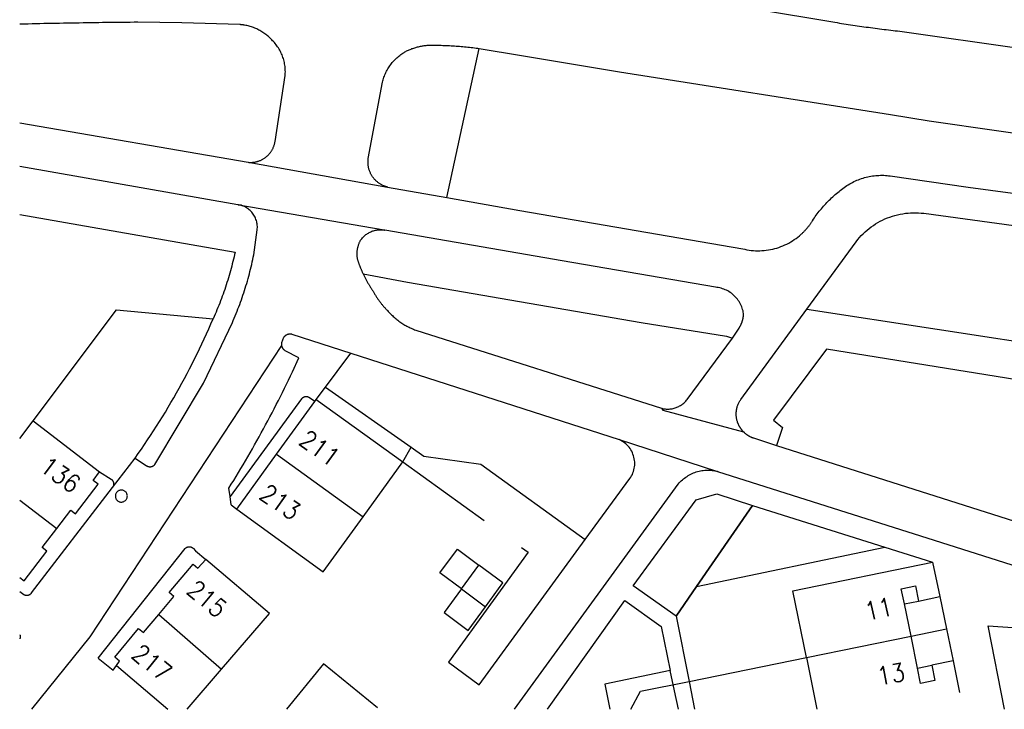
# Model space of a CAD drawing. Header units: millimetres. Extents: x 96940 to 101272, y 432237 to 434659.
# Tile 147 of 256: x 97000 to 97082, y 433310 to 433367. Entities that reach past the tile are written whole.
import ezdxf

# ---------------------------------------------------------------- set-up
doc = ezdxf.new("R2010")
doc.units = ezdxf.units.MM
doc.layers.add('Ondergrond_Nieuw_IP', color=8, linetype='Continuous')
doc.styles.get("Standard").update_dxf_attribs({"font": 'romans.shx'})

msp = doc.modelspace()

# ---------------------------------------------------------------- linework, layer by layer
at = {"layer": 'Ondergrond_Nieuw_IP'}
for points in [[(97043.13907, 433371.39253), (97067.74532, 433367.28198), (97067.93072, 433367.25136), (97068.11617, 433367.22108), (97068.30167, 433367.19112), (97068.48723, 433367.16151), (97068.67284, 433367.13222), (97068.85851, 433367.10327), (97069.04422, 433367.07465), (97069.22999, 433367.04637), (97069.41581, 433367.01842), (97069.60167, 433366.9908), (97069.78759, 433366.96352), (97069.97355, 433366.93658), (97070.15957, 433366.90996), (97070.34563, 433366.88368), (97070.53174, 433366.85774), (97070.71789, 433366.83213), (97070.90409, 433366.80686), (97071.09034, 433366.78192), (97071.27663, 433366.75731), (97071.46296, 433366.73304), (97071.64934, 433366.70911), (97071.83576, 433366.68551), (97072.02222, 433366.66224), (97072.20872, 433366.63932), (97072.39527, 433366.61672), (97072.58185, 433366.59446), (97072.76847, 433366.57254), (97072.95514, 433366.55095), (97073.14184, 433366.5297), (97094.2066, 433363.5316)], [(97019.05078, 433355.59363), (97019.10489, 433355.58942), (97019.15909, 433355.58662), (97019.21334, 433355.58526), (97019.26761, 433355.58532), (97019.32186, 433355.58681), (97019.37605, 433355.58973), (97019.43015, 433355.59407), (97019.48411, 433355.59983), (97019.5379, 433355.60701), (97019.59149, 433355.6156), (97019.64483, 433355.62559), (97019.69789, 433355.63699), (97019.75064, 433355.64977), (97019.80302, 433355.66394), (97019.85502, 433355.67948), (97019.90659, 433355.69639), (97019.9577, 433355.71464), (97020.00831, 433355.73423), (97020.05839, 433355.75515), (97020.1079, 433355.77737), (97020.15681, 433355.80089), (97020.20508, 433355.82569), (97020.25269, 433355.85174), (97020.29959, 433355.87905), (97020.34576, 433355.90757), (97020.39117, 433355.9373), (97020.43577, 433355.96821), (97020.47955, 433356.00029), (97020.52247, 433356.0335), (97020.56356, 433356.06705), (97020.60378, 433356.10164), (97020.6431, 433356.13725), (97020.68148, 433356.17386), (97020.71892, 433356.21145), (97020.75537, 433356.24999), (97020.79082, 433356.28945), (97020.82525, 433356.3298), (97020.85863, 433356.37103), (97020.89093, 433356.41311), (97020.92215, 433356.456), (97020.95225, 433356.49968), (97020.98122, 433356.54411), (97021.00904, 433356.58928), (97021.03569, 433356.63515), (97021.06115, 433356.68169), (97021.0854, 433356.72886), (97021.10844, 433356.77665), (97021.13024, 433356.82501), (97021.15079, 433356.87391), (97021.17008, 433356.92333), (97021.18808, 433356.97323), (97021.20481, 433357.02357), (97021.22023, 433357.07433), (97021.23434, 433357.12546), (97021.24713, 433357.17694), (97021.2586, 433357.22874), (97021.26873, 433357.28081), (97021.27752, 433357.33312), (97022.11913, 433362.80917), (97022.12771, 433362.91888), (97022.13297, 433363.0288), (97022.1349, 433363.13883), (97022.13351, 433363.24887), (97022.1288, 433363.35882), (97022.12077, 433363.46857), (97022.10943, 433363.57803), (97022.09478, 433363.6871), (97022.07685, 433363.79568), (97022.05564, 433363.90366), (97022.03118, 433364.01096), (97022.00349, 433364.11746), (97021.9726, 433364.22308), (97021.93853, 433364.32772), (97021.90131, 433364.43129), (97021.86098, 433364.53368), (97021.81758, 433364.63481), (97021.77114, 433364.73457), (97021.72171, 433364.83289), (97021.66933, 433364.92968), (97021.61405, 433365.02483), (97021.55592, 433365.11827), (97021.49499, 433365.20992), (97021.43133, 433365.29968), (97021.36498, 433365.38747), (97021.29601, 433365.47323), (97021.22447, 433365.55685), (97021.15045, 433365.63828), (97021.074, 433365.71744), (97021.00858, 433365.78905), (97020.94145, 433365.85907), (97020.87267, 433365.92746), (97020.80226, 433365.99418), (97020.73026, 433366.05918), (97020.65673, 433366.12243), (97020.58169, 433366.1839), (97020.50521, 433366.24355), (97020.42731, 433366.30134), (97020.34804, 433366.35725), (97020.26745, 433366.41123), (97020.18559, 433366.46327), (97020.1025, 433366.51332), (97020.01824, 433366.56135), (97019.93284, 433366.60735), (97019.84637, 433366.65129), (97019.75886, 433366.69313), (97019.67037, 433366.73286), (97019.58095, 433366.77045), (97019.49066, 433366.80589), (97019.39954, 433366.83914), (97019.30765, 433366.87019), (97019.21503, 433366.89903), (97019.12176, 433366.92563), (97019.02787, 433366.94998), (97018.93342, 433366.97207), (97018.83847, 433366.99188), (97018.74306, 433367.00941), (97018.64727, 433367.02464), (97018.63655, 433367.0262), (97018.62582, 433367.02773), (97018.61509, 433367.02923), (97018.60435, 433367.0307), (97018.59362, 433367.03214), (97018.58287, 433367.03356), (97018.57213, 433367.03494), (97018.56138, 433367.0363), (97018.55062, 433367.03763), (97018.53987, 433367.03892), (97018.5291, 433367.04019), (97018.51834, 433367.04143), (97018.50757, 433367.04265), (97018.4968, 433367.04383), (97018.48603, 433367.04498), (97018.47525, 433367.04611), (97018.46447, 433367.04721), (97018.45369, 433367.04827), (97018.4429, 433367.04931), (97018.43212, 433367.05032), (97018.42132, 433367.0513), (97018.41053, 433367.05225), (97018.39973, 433367.05317), (97018.38894, 433367.05407), (97018.37814, 433367.05493), (97018.36733, 433367.05577), (97018.35653, 433367.05657), (97018.34572, 433367.05735), (97018.33491, 433367.0581), (97013.51082, 433367.21405), (97009.85292, 433367.25261), (97009.52623, 433367.24961), (97009.19954, 433367.24644), (97008.87285, 433367.24312), (97008.54616, 433367.23964), (97008.21948, 433367.236), (97007.89279, 433367.2322), (97007.56611, 433367.22824), (97007.23943, 433367.22412), (97006.91276, 433367.21984), (97006.58608, 433367.2154), (97006.25941, 433367.2108), (97005.93274, 433367.20605), (97005.60607, 433367.20113), (97005.2794, 433367.19606), (97004.95274, 433367.19082), (97004.62608, 433367.18543), (97004.29942, 433367.17987), (97003.97277, 433367.17416), (97003.64611, 433367.16829), (97003.31946, 433367.16226), (97002.99282, 433367.15607), (97002.66617, 433367.14971), (97002.33953, 433367.1432), (97002.0129, 433367.13654), (97001.68626, 433367.12971), (97001.35963, 433367.12272), (97001.033, 433367.11557), (97000.70638, 433367.10827), (97000.37976, 433367.1008), (97000.36666, 433367.10072), (97000.35357, 433367.10064), (97000.34047, 433367.10056), (97000.32738, 433367.10048), (97000.31428, 433367.10041), (97000.30119, 433367.10034), (97000.28809, 433367.10027), (97000.275, 433367.1002), (97000.2619, 433367.10013), (97000.24881, 433367.10007), (97000.23571, 433367.10001), (97000.22262, 433367.09995), (97000.20952, 433367.09989), (97000.19643, 433367.09983), (97000.18333, 433367.09978), (97000.17024, 433367.09973), (97000.15714, 433367.09968), (97000.14405, 433367.09963), (97000.13095, 433367.09959), (97000.11786, 433367.09955), (97000.10476, 433367.09951), (97000.09167, 433367.09947), (97000.07857, 433367.09943), (97000.06548, 433367.0994), (97000.05238, 433367.09937), (97000.03929, 433367.09934), (97000.02619, 433367.09931), (97000.0131, 433367.09928), (97000, 433367.09926)], [(97030.66006, 433353.52974), (97030.60836, 433353.54305), (97030.557, 433353.55764), (97030.50603, 433353.5735), (97030.45546, 433353.59063), (97030.40534, 433353.60901), (97030.35569, 433353.62863), (97030.30655, 433353.64948), (97030.25794, 433353.67155), (97030.20989, 433353.69483), (97030.16244, 433353.71929), (97030.11561, 433353.74492), (97030.06943, 433353.77171), (97030.02394, 433353.79965), (97029.97915, 433353.8287), (97029.9351, 433353.85887), (97029.89182, 433353.89012), (97029.84932, 433353.92244), (97029.80765, 433353.9558), (97029.76682, 433353.99019), (97029.72685, 433354.02559), (97029.68778, 433354.06197), (97029.64963, 433354.09932), (97029.61242, 433354.1376), (97029.57617, 433354.17679), (97029.54091, 433354.21688), (97029.50666, 433354.25783), (97029.47344, 433354.29962), (97029.44127, 433354.34223), (97029.41017, 433354.38562), (97029.37923, 433354.43117), (97029.34947, 433354.47751), (97029.32092, 433354.52459), (97029.29358, 433354.57239), (97029.26747, 433354.62087), (97029.24262, 433354.67001), (97029.21904, 433354.71977), (97029.19675, 433354.77012), (97029.17575, 433354.82103), (97029.15607, 433354.87246), (97029.13771, 433354.92437), (97029.1207, 433354.97674), (97029.10503, 433355.02953), (97029.09073, 433355.08271), (97029.07779, 433355.13623), (97029.06624, 433355.19007), (97029.05607, 433355.24419), (97029.04729, 433355.29855), (97029.03991, 433355.35312), (97029.03394, 433355.40786), (97029.02937, 433355.46274), (97029.02621, 433355.51771), (97029.02447, 433355.57275), (97029.02414, 433355.62782), (97029.02522, 433355.68287), (97029.02771, 433355.73788), (97029.03162, 433355.79281), (97029.03694, 433355.84762), (97029.04366, 433355.90227), (97030.22783, 433362.2621), (97030.25497, 433362.36705), (97030.28489, 433362.47123), (97030.31758, 433362.57458), (97030.35301, 433362.67703), (97030.39115, 433362.7785), (97030.43198, 433362.87891), (97030.47546, 433362.97821), (97030.52158, 433363.0763), (97030.57029, 433363.17314), (97030.62156, 433363.26865), (97030.67536, 433363.36276), (97030.73164, 433363.4554), (97030.79037, 433363.54651), (97030.8515, 433363.63603), (97030.91499, 433363.72388), (97030.9808, 433363.81002), (97031.04888, 433363.89437), (97031.11918, 433363.97688), (97031.19165, 433364.05749), (97031.26625, 433364.13614), (97031.34291, 433364.21278), (97031.42158, 433364.28735), (97031.50221, 433364.3598), (97031.58474, 433364.43008), (97031.66911, 433364.49814), (97031.75527, 433364.56392), (97031.84314, 433364.62739), (97031.93267, 433364.6885), (97032.0238, 433364.7472), (97032.09514, 433364.78649), (97032.16715, 433364.82453), (97032.2398, 433364.86133), (97032.31309, 433364.89685), (97032.38698, 433364.9311), (97032.46145, 433364.96407), (97032.53648, 433364.99574), (97032.61205, 433365.02611), (97032.68813, 433365.05516), (97032.76471, 433365.08289), (97032.84175, 433365.10928), (97032.91924, 433365.13434), (97032.99715, 433365.15805), (97033.07547, 433365.18041), (97033.15415, 433365.20141), (97033.23319, 433365.22104), (97033.31256, 433365.2393), (97033.39224, 433365.25618), (97033.47219, 433365.27167), (97033.5524, 433365.28578), (97033.63284, 433365.29849), (97033.71349, 433365.30981), (97033.79433, 433365.31973), (97033.87532, 433365.32825), (97033.95645, 433365.33536), (97034.03769, 433365.34107), (97034.11902, 433365.34537), (97034.20041, 433365.34825), (97034.28184, 433365.34973), (97034.42075, 433365.34876), (97034.55966, 433365.34718), (97034.69856, 433365.34498), (97034.83744, 433365.34218), (97034.97632, 433365.33876), (97035.11518, 433365.33474), (97035.25401, 433365.3301), (97035.39283, 433365.32485), (97035.53162, 433365.31899), (97035.67039, 433365.31252), (97035.80912, 433365.30544), (97035.94783, 433365.29775), (97036.08649, 433365.28945), (97036.22512, 433365.28054), (97036.36371, 433365.27102), (97036.50226, 433365.26088), (97036.64076, 433365.25014), (97036.77921, 433365.23879), (97036.91761, 433365.22683), (97037.05596, 433365.21427), (97037.19424, 433365.20109), (97037.33247, 433365.18731), (97037.47064, 433365.17291), (97037.60875, 433365.15791), (97037.74678, 433365.1423), (97037.88475, 433365.12609), (97038.02264, 433365.10926), (97038.16046, 433365.09184), (97038.2982, 433365.0738)], [(97035.57938, 433352.6561), (97038.2982, 433365.07382)], [(97038.2982, 433365.07382), (97041.81692, 433364.48391)], [(97041.81692, 433364.48391), (97049.97448, 433363.11629), (97072.55736, 433359.57477), (97075.77, 433359.05998), (97087.39699, 433357.39622)], [(97000, 433358.86727), (97019.05078, 433355.59363)], [(97019.05078, 433355.59363), (97030.66005, 433353.52974)], [(97000, 433355.26129), (97018.1861, 433352.07322), (97018.1884, 433352.07286), (97018.19069, 433352.07249), (97018.19299, 433352.07213), (97018.19528, 433352.07176), (97018.19758, 433352.07138), (97018.19987, 433352.07101), (97018.20217, 433352.07063), (97018.20446, 433352.07025), (97018.20676, 433352.06987), (97018.20905, 433352.06949), (97018.21134, 433352.0691), (97018.21363, 433352.06871), (97018.21593, 433352.06832), (97018.21822, 433352.06793), (97018.22051, 433352.06753), (97018.2228, 433352.06713), (97018.22509, 433352.06673), (97018.22738, 433352.06633), (97018.22967, 433352.06592), (97018.23196, 433352.06551), (97018.23425, 433352.0651), (97018.23654, 433352.06469), (97018.23882, 433352.06427), (97018.24111, 433352.06386), (97018.2434, 433352.06344), (97018.24568, 433352.06301), (97018.24797, 433352.06259), (97018.25025, 433352.06216), (97018.25254, 433352.06173)], [(97035.57937, 433352.6561), (97041.68723, 433351.59324), (97060.24357, 433348.39201), (97060.41897, 433348.35111), (97060.59566, 433348.31616), (97060.77342, 433348.2872), (97060.95206, 433348.26426), (97061.13137, 433348.24736), (97061.31116, 433348.23653), (97061.4912, 433348.23178), (97061.6713, 433348.23311), (97061.85126, 433348.24053), (97062.03086, 433348.25401), (97062.20991, 433348.27356), (97062.38819, 433348.29914), (97062.5655, 433348.33073), (97062.74165, 433348.36829), (97062.91643, 433348.41178), (97063.08964, 433348.46115), (97063.26108, 433348.51634), (97063.43056, 433348.57729), (97063.59789, 433348.64392), (97063.76287, 433348.71617), (97063.92532, 433348.79396), (97064.08505, 433348.87718), (97064.24187, 433348.96575), (97064.39561, 433349.05957), (97064.5461, 433349.15853), (97064.69316, 433349.26251), (97064.83662, 433349.3714), (97064.97633, 433349.48507), (97065.11211, 433349.6034), (97065.14989, 433349.63779), (97065.18733, 433349.67254), (97065.22444, 433349.70764), (97065.26121, 433349.7431), (97065.29764, 433349.77891), (97065.33373, 433349.81507), (97065.36947, 433349.85157), (97065.40485, 433349.88841), (97065.43988, 433349.92559), (97065.47456, 433349.9631), (97065.50887, 433350.00094), (97065.54282, 433350.03911), (97065.5764, 433350.07761), (97065.60961, 433350.11642), (97065.64245, 433350.15555), (97065.67491, 433350.195), (97065.70699, 433350.23475), (97065.73869, 433350.27481), (97065.77001, 433350.31517), (97065.80093, 433350.35582), (97065.83147, 433350.39678), (97065.86161, 433350.43802), (97065.89136, 433350.47955), (97065.9207, 433350.52136), (97065.94965, 433350.56346), (97065.97819, 433350.60582), (97066.00632, 433350.64846), (97066.03404, 433350.69137), (97066.06135, 433350.73454), (97066.13716, 433350.84929), (97066.21449, 433350.96303), (97066.29331, 433351.07573), (97066.37363, 433351.18737), (97066.45542, 433351.29794), (97066.53867, 433351.40741), (97066.62337, 433351.51577), (97066.7095, 433351.623), (97066.79704, 433351.72907), (97066.88598, 433351.83398), (97066.97631, 433351.93769), (97067.068, 433352.04019), (97067.16105, 433352.14147), (97067.25543, 433352.24151), (97067.35113, 433352.34029), (97067.44814, 433352.43778), (97067.54642, 433352.53398), (97067.64598, 433352.62887), (97067.74679, 433352.72243), (97067.84883, 433352.81464), (97067.95208, 433352.90549), (97068.05653, 433352.99497), (97068.16216, 433353.08305), (97068.26895, 433353.16972), (97068.37687, 433353.25496), (97068.48592, 433353.33877), (97068.59608, 433353.42112), (97068.70731, 433353.502), (97068.81961, 433353.5814), (97068.93155, 433353.65646), (97069.04537, 433353.72863), (97069.16099, 433353.79789), (97069.27834, 433353.86417), (97069.39734, 433353.92744), (97069.51792, 433353.98766), (97069.63999, 433354.04478), (97069.76347, 433354.09877), (97069.8883, 433354.1496), (97070.01438, 433354.19722), (97070.14163, 433354.24162), (97070.26997, 433354.28276), (97070.39932, 433354.32061), (97070.52959, 433354.35516), (97070.66071, 433354.38637), (97070.79257, 433354.41423), (97070.9251, 433354.43871), (97071.05821, 433354.45981), (97071.19182, 433354.47752), (97071.32584, 433354.4918), (97071.46017, 433354.50267), (97071.59474, 433354.51011), (97071.72946, 433354.51412), (97071.86423, 433354.51469), (97071.99898, 433354.51182), (97072.1336, 433354.50552), (97072.26803, 433354.49579), (97072.40216, 433354.48264), (97072.53591, 433354.46607), (97079.03483, 433353.53879), (97084.61684, 433352.78279)], [(97030.66006, 433353.52974), (97035.57938, 433352.6561)], [(97018.25254, 433352.06173), (97030.37376, 433349.9624)], [(97019.5092, 433347.89698), (97019.79231, 433349.96905), (97019.80089, 433350.06717), (97019.8044, 433350.1656), (97019.80284, 433350.26409), (97019.7962, 433350.36236), (97019.78451, 433350.46016), (97019.7678, 433350.55723), (97019.74611, 433350.6533), (97019.7195, 433350.74814), (97019.68804, 433350.84147), (97019.65181, 433350.93307), (97019.61092, 433351.02267), (97019.56546, 433351.11005), (97019.51556, 433351.19497), (97019.46135, 433351.2772), (97019.40298, 433351.35654), (97019.34059, 433351.43276), (97019.27437, 433351.50567), (97019.20447, 433351.57506), (97019.13109, 433351.64077), (97019.05443, 433351.70261), (97018.97468, 433351.76041), (97018.89206, 433351.81404), (97018.80679, 433351.86333), (97018.71909, 433351.90817), (97018.6292, 433351.94842), (97018.53735, 433351.984), (97018.44379, 433352.01479), (97018.34877, 433352.04073), (97018.25254, 433352.06173)], [(97000, 433351.25328), (97014.30027, 433348.75423), (97017.94641, 433348.12401), (97017.90269, 433347.92683), (97017.85757, 433347.72997), (97017.81106, 433347.53344), (97017.76315, 433347.33724), (97017.71384, 433347.14139), (97017.66314, 433346.94589), (97017.61106, 433346.75076), (97017.55759, 433346.556), (97017.50273, 433346.36163), (97017.4465, 433346.16765), (97017.38889, 433345.97408), (97017.3299, 433345.78092), (97017.26954, 433345.58818), (97017.20782, 433345.39588), (97017.14473, 433345.20403), (97017.08027, 433345.01262), (97017.01446, 433344.82168), (97016.94729, 433344.63122), (97016.87877, 433344.44123), (97016.8089, 433344.25174), (97016.73769, 433344.06274), (97016.66513, 433343.87426), (97016.59124, 433343.6863), (97016.51601, 433343.49887), (97016.43945, 433343.31198), (97016.36157, 433343.12564), (97016.28236, 433342.93986), (97016.20183, 433342.75464), (97016.11999, 433342.57)], [(97065.6, 433343.38), (97069.68816, 433348.98811), (97069.82609, 433349.16091), (97069.97012, 433349.32866), (97070.12006, 433349.49115), (97070.27572, 433349.64817), (97070.43691, 433349.79951), (97070.6034, 433349.94499), (97070.775, 433350.08442), (97070.95147, 433350.21762), (97071.1326, 433350.34441), (97071.31815, 433350.46464), (97071.50789, 433350.57816), (97071.70157, 433350.68481), (97071.89894, 433350.78445), (97072.09975, 433350.87697), (97072.30374, 433350.96225), (97072.51066, 433351.04016), (97072.72023, 433351.11063), (97072.93219, 433351.17354), (97073.14626, 433351.22883), (97073.36218, 433351.27642), (97073.57966, 433351.31625), (97073.79843, 433351.34828), (97074.01821, 433351.37245), (97074.2387, 433351.38874), (97074.45964, 433351.39713), (97074.68074, 433351.3976), (97074.90172, 433351.39016), (97075.12228, 433351.37482), (97075.34216, 433351.35159), (97090.33, 433349.29999)], [(97028.63, 433346.29999), (97028.61166, 433346.33973), (97028.59349, 433346.37955), (97028.57548, 433346.41945), (97028.55765, 433346.45943), (97028.53999, 433346.49948), (97028.5225, 433346.5396), (97028.50518, 433346.5798), (97028.48804, 433346.62007), (97028.47106, 433346.66042), (97028.45426, 433346.70084), (97028.43763, 433346.74133), (97028.42117, 433346.78189), (97028.40489, 433346.82252), (97028.38878, 433346.86321), (97028.37284, 433346.90398), (97028.35708, 433346.94482), (97028.34149, 433346.98572), (97028.32608, 433347.02669), (97028.31084, 433347.06772), (97028.29577, 433347.10882), (97028.28088, 433347.14998), (97028.26617, 433347.1912), (97028.25164, 433347.23249), (97028.23728, 433347.27384), (97028.22309, 433347.31525), (97028.20909, 433347.35672), (97028.19526, 433347.39825), (97028.1816, 433347.43983), (97028.16813, 433347.48148), (97028.15734, 433347.53546), (97028.1478, 433347.58967), (97028.13953, 433347.64409), (97028.13252, 433347.69869), (97028.12679, 433347.75344), (97028.12232, 433347.8083), (97028.11913, 433347.86326), (97028.11722, 433347.91827), (97028.11659, 433347.97331), (97028.11723, 433348.02835), (97028.11916, 433348.08336), (97028.12236, 433348.13832), (97028.12683, 433348.19318), (97028.13258, 433348.24793), (97028.1396, 433348.30252), (97028.14788, 433348.35694), (97028.15743, 433348.41115), (97028.16823, 433348.46513), (97028.18028, 433348.51884), (97028.19358, 433348.57226), (97028.20812, 433348.62535), (97028.22388, 433348.67809), (97028.24086, 433348.73045), (97028.25906, 433348.7824), (97028.27845, 433348.83392), (97028.29904, 433348.88497), (97028.32081, 433348.93553), (97028.34375, 433348.98557), (97028.36784, 433349.03506), (97028.4113, 433349.10319), (97028.4575, 433349.16949), (97028.50636, 433349.23385), (97028.5578, 433349.29618), (97028.61173, 433349.35636), (97028.66806, 433349.41429), (97028.72671, 433349.46989), (97028.78757, 433349.52305), (97028.85054, 433349.57369), (97028.91552, 433349.62173), (97028.98241, 433349.66708), (97029.05108, 433349.70967), (97029.12143, 433349.74944), (97029.19334, 433349.7863), (97029.26669, 433349.82021), (97029.34136, 433349.85111), (97029.41723, 433349.87894), (97029.49416, 433349.90367), (97029.57204, 433349.92524), (97029.65073, 433349.94362), (97029.7301, 433349.95879), (97029.81003, 433349.97071), (97029.89037, 433349.97937), (97029.971, 433349.98475), (97030.05178, 433349.98685), (97030.13258, 433349.98566), (97030.21327, 433349.98118), (97030.29371, 433349.97342), (97030.37376, 433349.9624)], [(97030.37376, 433349.9624), (97030.37569, 433349.96209), (97030.37762, 433349.96178), (97030.37955, 433349.96147), (97030.38148, 433349.96116), (97030.38342, 433349.96084), (97030.38535, 433349.96053), (97030.38728, 433349.96021), (97030.3892, 433349.95989), (97030.39113, 433349.95957), (97030.39306, 433349.95924), (97030.39499, 433349.95892), (97030.39692, 433349.95859), (97030.39885, 433349.95826), (97030.40078, 433349.95793), (97030.4027, 433349.95759), (97030.40463, 433349.95726), (97030.40656, 433349.95692), (97030.40848, 433349.95658), (97030.41041, 433349.95624), (97030.41233, 433349.9559), (97030.41426, 433349.95555), (97030.41618, 433349.95521), (97030.41811, 433349.95486), (97030.42003, 433349.95451), (97030.42196, 433349.95416), (97030.42388, 433349.9538), (97030.4258, 433349.95345), (97030.42773, 433349.95309), (97030.42965, 433349.95273)], [(97059.38976, 433340.95419), (97059.94017, 433341.78843), (97059.95011, 433341.80385), (97059.95992, 433341.81935), (97059.96961, 433341.83493), (97059.97918, 433341.85058), (97059.98863, 433341.8663), (97059.99795, 433341.8821), (97060.00715, 433341.89798), (97060.01622, 433341.91392), (97060.02517, 433341.92993), (97060.03399, 433341.94602), (97060.04269, 433341.96217), (97060.05125, 433341.97839), (97060.05969, 433341.99468), (97060.06801, 433342.01104), (97060.07619, 433342.02745), (97060.08424, 433342.04394), (97060.09217, 433342.06048), (97060.09996, 433342.07709), (97060.10763, 433342.09376), (97060.11516, 433342.11048), (97060.12256, 433342.12727), (97060.12983, 433342.14411), (97060.13697, 433342.16101), (97060.14397, 433342.17797), (97060.15084, 433342.19498), (97060.15758, 433342.21204), (97060.16418, 433342.22916), (97060.17065, 433342.24632), (97060.17698, 433342.26354), (97060.18572, 433342.288), (97060.19418, 433342.31256), (97060.20237, 433342.33721), (97060.21028, 433342.36195), (97060.21792, 433342.38677), (97060.22528, 433342.41168), (97060.23237, 433342.43667), (97060.23918, 433342.46174), (97060.2457, 433342.48688), (97060.25195, 433342.51209), (97060.25792, 433342.53737), (97060.2636, 433342.56272), (97060.26901, 433342.58812), (97060.27413, 433342.61359), (97060.27896, 433342.63911), (97060.28352, 433342.66468), (97060.28778, 433342.6903), (97060.29177, 433342.71597), (97060.29546, 433342.74168), (97060.29887, 433342.76743), (97060.302, 433342.79322), (97060.30484, 433342.81904), (97060.30739, 433342.84489), (97060.30965, 433342.87076), (97060.31162, 433342.89666), (97060.31331, 433342.92258), (97060.31471, 433342.94852), (97060.31582, 433342.97447), (97060.31664, 433343.00043), (97060.29605, 433343.11788), (97060.27008, 433343.23427), (97060.23878, 433343.34933), (97060.20223, 433343.46283), (97060.1605, 433343.57454), (97060.11368, 433343.68421), (97060.06186, 433343.7916), (97060.00516, 433343.89651), (97059.9437, 433343.99869), (97059.87761, 433344.09794), (97059.80702, 433344.19405), (97059.73209, 433344.28681), (97059.65297, 433344.37603), (97059.56984, 433344.46152), (97059.48286, 433344.54309), (97059.39222, 433344.62058), (97059.29812, 433344.69382), (97059.20075, 433344.76265), (97059.10032, 433344.82694), (97058.99703, 433344.88654), (97058.89112, 433344.94132), (97058.7828, 433344.99118), (97058.6723, 433345.03601), (97058.55986, 433345.07571), (97058.44571, 433345.1102), (97058.3301, 433345.13941), (97058.21327, 433345.16326), (97058.09546, 433345.18172), (97057.97693, 433345.19475), (97045.19758, 433347.38922), (97030.42965, 433349.95273)], [(97065.6, 433343.38), (97087.3, 433340.04), (97090.33, 433349.29999)], [(97009.61, 433330.97), (97010.58, 433330.33), (97010.60224, 433330.31707), (97010.62508, 433330.30523), (97010.64847, 433330.2945), (97010.67234, 433330.2849), (97010.69664, 433330.27646), (97010.72132, 433330.2692), (97010.74632, 433330.26313), (97010.77158, 433330.25826), (97010.79705, 433330.25462), (97010.82266, 433330.2522), (97010.84836, 433330.25101), (97010.87409, 433330.25106), (97010.89979, 433330.25235), (97010.92539, 433330.25486), (97010.95084, 433330.2586), (97010.97609, 433330.26356), (97011.00107, 433330.26973), (97011.02572, 433330.27709), (97011.04999, 433330.28562), (97011.07382, 433330.29531), (97011.09716, 433330.30613), (97011.11996, 433330.31806), (97011.14215, 433330.33107), (97011.1637, 433330.34513), (97011.18454, 433330.36021), (97011.20464, 433330.37627), (97011.22394, 433330.39328), (97011.24241, 433330.4112), (97011.25999, 433330.42998), (97015.32, 433337.21), (97017.72, 433342.25), (97017.80132, 433342.43779), (97017.88127, 433342.62617), (97017.95985, 433342.81512), (97018.03706, 433343.00464), (97018.11288, 433343.19472), (97018.18732, 433343.38534), (97018.26037, 433343.5765), (97018.33203, 433343.76819), (97018.40229, 433343.96039), (97018.47116, 433344.1531), (97018.53862, 433344.3463), (97018.60467, 433344.53999), (97018.66931, 433344.73416), (97018.73254, 433344.92879), (97018.79435, 433345.12387), (97018.85474, 433345.3194), (97018.91371, 433345.51536), (97018.97125, 433345.71175), (97019.02736, 433345.90855), (97019.08203, 433346.10575), (97019.13528, 433346.30335), (97019.18708, 433346.50133), (97019.23744, 433346.69967), (97019.28636, 433346.89838), (97019.33383, 433347.09744), (97019.37985, 433347.29684), (97019.42442, 433347.49657), (97019.46754, 433347.69662), (97019.5092, 433347.89698)], [(97028.63, 433346.29999), (97032.30348, 433345.61652), (97051.79394, 433342.24562), (97058.90507, 433341.12743), (97059.38976, 433340.9542)], [(97028.63, 433346.29999), (97028.65584, 433346.24472), (97028.68202, 433346.18961), (97028.70851, 433346.13466), (97028.73534, 433346.07986), (97028.76249, 433346.02523), (97028.78997, 433345.97076), (97028.81777, 433345.91645), (97028.84589, 433345.86231), (97028.87433, 433345.80833), (97028.90309, 433345.75453), (97028.93218, 433345.7009), (97028.96158, 433345.64744), (97028.9913, 433345.59416), (97029.02133, 433345.54105), (97029.05169, 433345.48813), (97029.08235, 433345.43539), (97029.11333, 433345.38283), (97029.14462, 433345.33045), (97029.17622, 433345.27826), (97029.20813, 433345.22626), (97029.24035, 433345.17446), (97029.27288, 433345.12284), (97029.30572, 433345.07142), (97029.33885, 433345.0202), (97029.3723, 433344.96917), (97029.40604, 433344.91834), (97029.44009, 433344.86772), (97029.47444, 433344.8173), (97029.50909, 433344.76708), (97029.54063, 433344.71018), (97029.57272, 433344.65358), (97029.60536, 433344.5973), (97029.63855, 433344.54134), (97029.67228, 433344.48571), (97029.70655, 433344.43041), (97029.74136, 433344.37545), (97029.77671, 433344.32082), (97029.81258, 433344.26655), (97029.84898, 433344.21262), (97029.8859, 433344.15906), (97029.92335, 433344.10585), (97029.96131, 433344.05302), (97029.99978, 433344.00055), (97030.03877, 433343.94846), (97030.07825, 433343.89676), (97030.11825, 433343.84544), (97030.15873, 433343.79451), (97030.19972, 433343.74399), (97030.24119, 433343.69386), (97030.28315, 433343.64414), (97030.32559, 433343.59483), (97030.36851, 433343.54593), (97030.41191, 433343.49746), (97030.45577, 433343.44941), (97030.5001, 433343.40179), (97030.5449, 433343.35461), (97030.59015, 433343.30786), (97030.63585, 433343.26156), (97030.70237, 433343.18654), (97030.77016, 433343.11267), (97030.83919, 433343.03996), (97030.90946, 433342.96844), (97030.98093, 433342.89812), (97031.05359, 433342.82903), (97031.12742, 433342.76119), (97031.20239, 433342.69462), (97031.27848, 433342.62933), (97031.35567, 433342.56535), (97031.43395, 433342.50269), (97031.51327, 433342.44137), (97031.59363, 433342.38142), (97031.675, 433342.32284), (97031.75736, 433342.26565), (97031.84068, 433342.20988), (97031.92493, 433342.15553), (97032.0101, 433342.10263), (97032.09616, 433342.05118), (97032.18308, 433342.00121), (97032.27084, 433341.95272), (97032.35941, 433341.90574), (97032.44877, 433341.86027), (97032.5389, 433341.81633), (97032.62975, 433341.77393), (97032.72132, 433341.73308), (97032.81356, 433341.6938), (97032.90647, 433341.6561), (97033, 433341.61998), (97053.47, 433335.11998)], [(97001.13, 433334.08), (97008.07331, 433343.30112), (97016.11999, 433342.57)], [(97060.30418, 433333.17131), (97060.28052, 433333.1958), (97060.25725, 433333.22067), (97060.23439, 433333.24592), (97060.21195, 433333.27153), (97060.18992, 433333.2975), (97060.16831, 433333.32383), (97060.14714, 433333.3505), (97060.1264, 433333.37752), (97060.1061, 433333.40486), (97060.08625, 433333.43253), (97060.06685, 433333.46052), (97060.0479, 433333.48882), (97060.02942, 433333.51743), (97060.0114, 433333.54633), (97059.99386, 433333.57552), (97059.97679, 433333.60499), (97059.9602, 433333.63473), (97059.94409, 433333.66473), (97059.92847, 433333.695), (97059.91335, 433333.72551), (97059.89872, 433333.75626), (97059.88459, 433333.78725), (97059.87096, 433333.81846), (97059.85785, 433333.84989), (97059.84524, 433333.88153), (97059.83315, 433333.91337), (97059.82158, 433333.9454), (97059.81053, 433333.97761), (97059.8, 433334.01), (97059.78084, 433334.07412), (97059.76373, 433334.13882), (97059.74869, 433334.20403), (97059.73573, 433334.26968), (97059.72487, 433334.33572), (97059.71612, 433334.40207), (97059.70948, 433334.46866), (97059.70497, 433334.53543), (97059.70259, 433334.60231), (97059.70234, 433334.66923), (97059.70422, 433334.73613), (97059.70823, 433334.80293), (97059.71436, 433334.86957), (97059.72261, 433334.93598), (97059.73298, 433335.0021), (97059.74544, 433335.06785), (97059.75999, 433335.13317), (97059.77661, 433335.198), (97059.79529, 433335.26226), (97059.81601, 433335.32589), (97059.83874, 433335.38884), (97059.86346, 433335.45102), (97059.89016, 433335.51239), (97059.91879, 433335.57288), (97059.94933, 433335.63243), (97059.98176, 433335.69097), (97060.01603, 433335.74845), (97060.05212, 433335.80481), (97060.08998, 433335.85999), (97065.6, 433343.38)], [(97009.61, 433330.97), (97009.87531, 433331.34525), (97010.13783, 433331.72247), (97010.39754, 433332.10163), (97010.65442, 433332.4827), (97010.90847, 433332.86567), (97011.15966, 433333.25052), (97011.40799, 433333.63723), (97011.65343, 433334.02577), (97011.89599, 433334.41612), (97012.13563, 433334.80826), (97012.37236, 433335.20218), (97012.60615, 433335.59784), (97012.837, 433335.99523), (97013.06489, 433336.39432), (97013.28981, 433336.79509), (97013.51174, 433337.19753), (97013.73068, 433337.6016), (97013.9466, 433338.00729), (97014.15951, 433338.41457), (97014.36939, 433338.82342), (97014.57622, 433339.23382), (97014.78, 433339.64574), (97014.98071, 433340.05917), (97015.17835, 433340.47407), (97015.3729, 433340.89044), (97015.56434, 433341.30823), (97015.75268, 433341.72744), (97015.9379, 433342.14804), (97016.11999, 433342.57)], [(97021.84544, 433340.34898), (97021.84417, 433340.35724), (97021.84301, 433340.36551), (97021.84195, 433340.3738), (97021.84098, 433340.3821), (97021.84012, 433340.39041), (97021.83936, 433340.39874), (97021.8387, 433340.40707), (97021.83815, 433340.4154), (97021.83769, 433340.42375), (97021.83734, 433340.4321), (97021.83709, 433340.44045), (97021.83694, 433340.4488), (97021.8369, 433340.45716), (97021.83695, 433340.46551), (97021.83711, 433340.47387), (97021.83737, 433340.48222), (97021.83773, 433340.49057), (97021.8382, 433340.49891), (97021.83876, 433340.50725), (97021.83943, 433340.51558), (97021.8402, 433340.5239), (97021.84107, 433340.53221), (97021.84204, 433340.54051), (97021.84312, 433340.5488), (97021.84429, 433340.55707), (97021.84557, 433340.56533), (97021.84695, 433340.57357), (97021.84842, 433340.58179), (97021.85, 433340.59), (97022.02, 433341.04), (97022.03497, 433341.06127), (97022.05081, 433341.08189), (97022.06749, 433341.10184), (97022.08499, 433341.12108), (97022.10328, 433341.13958), (97022.12231, 433341.15729), (97022.14207, 433341.17421), (97022.16251, 433341.19028), (97022.18361, 433341.20549), (97022.20532, 433341.21982), (97022.2276, 433341.23322), (97022.25042, 433341.24569), (97022.27374, 433341.2572), (97022.29752, 433341.26773), (97022.32172, 433341.27726), (97022.34629, 433341.28578), (97022.3712, 433341.29327), (97022.39639, 433341.29971), (97022.42184, 433341.30511), (97022.44748, 433341.30944), (97022.47328, 433341.3127), (97022.49919, 433341.31489), (97022.52518, 433341.31599), (97022.55118, 433341.31602), (97022.57717, 433341.31496), (97022.60309, 433341.31283), (97022.6289, 433341.30962), (97022.65455, 433341.30533), (97022.68, 433341.29999), (97027.58998, 433339.71)], [(97053.47, 433335.11998), (97053.55028, 433335.10012), (97053.63131, 433335.08356), (97053.71295, 433335.07032), (97053.79506, 433335.06041), (97053.8775, 433335.05386), (97053.96014, 433335.05069), (97054.04285, 433335.05088), (97054.12547, 433335.05445), (97054.20789, 433335.06138), (97054.28995, 433335.07167), (97054.37152, 433335.0853), (97054.45247, 433335.10225), (97054.53266, 433335.12248), (97054.61196, 433335.14597), (97054.69023, 433335.17267), (97054.76735, 433335.20254), (97054.84319, 433335.23554), (97054.91762, 433335.27159), (97054.99052, 433335.31066), (97055.06176, 433335.35267), (97055.13123, 433335.39754), (97055.19881, 433335.44521), (97055.26439, 433335.4956), (97055.32786, 433335.54863), (97055.38912, 433335.60419), (97055.44805, 433335.66221), (97055.50457, 433335.72259), (97055.55859, 433335.78522), (97055.61, 433335.85), (97059.38976, 433340.95419)], [(97001.00761, 433310.06041), (97005.86, 433316.09), (97021.84544, 433340.34898)], [(97017.61999, 433327.08), (97017.52636, 433327.76503), (97017.43, 433328.47), (97017.6318, 433328.79308), (97017.83224, 433329.117), (97018.03132, 433329.44175), (97018.22905, 433329.76734), (97018.4254, 433330.09375), (97018.62039, 433330.42098), (97018.81401, 433330.74902), (97019.00626, 433331.07788), (97019.19712, 433331.40753), (97019.38661, 433331.73798), (97019.5747, 433332.06922), (97019.76141, 433332.40124), (97019.94673, 433332.73405), (97020.13066, 433333.06762), (97020.31318, 433333.40196), (97020.49431, 433333.73707), (97020.67403, 433334.07293), (97020.85234, 433334.40954), (97021.02924, 433334.74689), (97021.20473, 433335.08498), (97021.3788, 433335.4238), (97021.55145, 433335.76335), (97021.72268, 433336.10362), (97021.89248, 433336.4446), (97022.06085, 433336.78629), (97022.2278, 433337.12868), (97022.3933, 433337.47176), (97022.55737, 433337.81554), (97022.72, 433338.16), (97023.25, 433339.32), (97022.11, 433339.91), (97022.09566, 433339.92107), (97022.08162, 433339.93252), (97022.06789, 433339.94434), (97022.05448, 433339.95651), (97022.04139, 433339.96904), (97022.02864, 433339.98191), (97022.01623, 433339.99511), (97022.00418, 433340.00863), (97021.9925, 433340.02247), (97021.98118, 433340.03662), (97021.97024, 433340.05106), (97021.95969, 433340.06578), (97021.94953, 433340.08078), (97021.93977, 433340.09604), (97021.93042, 433340.11156), (97021.92148, 433340.12731), (97021.91296, 433340.1433), (97021.90487, 433340.15951), (97021.89722, 433340.17593), (97021.89, 433340.19254), (97021.88322, 433340.20934), (97021.87689, 433340.22632), (97021.87101, 433340.24345), (97021.86559, 433340.26074), (97021.86063, 433340.27816), (97021.85613, 433340.29571), (97021.8521, 433340.31337), (97021.84853, 433340.33113), (97021.84544, 433340.34898)], [(97025.47697, 433336.87704), (97026.44999, 433338.17999), (97027.58999, 433339.71)], [(97027.58999, 433339.71), (97049.93799, 433332.51004)], [(97082.88, 433325.72), (97083.75999, 433328.71), (97086.36, 433336.96), (97067.22999, 433340.04999), (97062.82, 433334.11998), (97063.57, 433333.52), (97063.07, 433332.02)], [(97024.71, 433335.85), (97025.47697, 433336.87704)], [(97025.47697, 433336.87704), (97032.60702, 433331.87563)], [(97025.47698, 433336.87705), (97032.60702, 433331.87563)], [(97023.4826, 433335.89449), (97017.52636, 433327.76503)], [(97021.41146, 433331.28894), (97024.58166, 433335.67253), (97024.71, 433335.85)], [(97021.41146, 433331.28894), (97024.58166, 433335.67253), (97024.71, 433335.85)], [(97024.15857, 433335.98105), (97024.13723, 433335.99571), (97024.11516, 433336.00925), (97024.09241, 433336.02161), (97024.06905, 433336.03278), (97024.04514, 433336.04271), (97024.02075, 433336.05139), (97023.99593, 433336.05878), (97023.97077, 433336.06487), (97023.94532, 433336.06964), (97023.91966, 433336.07308), (97023.89385, 433336.07517), (97023.86797, 433336.07592), (97023.84209, 433336.07533), (97023.81627, 433336.07338), (97023.79059, 433336.07009), (97023.76511, 433336.06547), (97023.73991, 433336.05953), (97023.71506, 433336.05228), (97023.69061, 433336.04375), (97023.66664, 433336.03396), (97023.64322, 433336.02293), (97023.6204, 433336.01069), (97023.59825, 433335.99729), (97023.57683, 433335.98275), (97023.55619, 433335.96711), (97023.5364, 433335.95042), (97023.5175, 433335.93272), (97023.49955, 433335.91406), (97023.4826, 433335.89449)], [(97024.58166, 433335.67254), (97024.15857, 433335.98105)], [(97024.71, 433335.85), (97031.93, 433330.65)], [(97024.71, 433335.85), (97031.93, 433330.65)], [(97053.47, 433335.11998), (97053.57705, 433334.9709), (97060.30418, 433333.17131)], [(97000, 433332.60528), (97001.13, 433334.08)], [(97000, 433332.60528), (97001.13, 433334.08)], [(97001.13, 433334.08), (97006.66, 433329.83)], [(97060.30418, 433333.17131), (97060.32824, 433333.1472), (97060.35268, 433333.12349), (97060.3775, 433333.10017), (97060.4027, 433333.07726), (97060.42827, 433333.05477), (97060.4542, 433333.03268), (97060.48048, 433333.01103), (97060.50711, 433332.9898), (97060.53408, 433332.969), (97060.56139, 433332.94865), (97060.58902, 433332.92874), (97060.61697, 433332.90928), (97060.64523, 433332.89028), (97060.6738, 433332.87174), (97060.70266, 433332.85366), (97060.73181, 433332.83605), (97060.76125, 433332.81892), (97060.79095, 433332.80227), (97060.82093, 433332.7861), (97060.85116, 433332.77042), (97060.88164, 433332.75523), (97060.91237, 433332.74053), (97060.94332, 433332.72634), (97060.97451, 433332.71265), (97061.00591, 433332.69947), (97061.03752, 433332.6868), (97061.06933, 433332.67464), (97061.10134, 433332.663), (97061.13353, 433332.65188), (97063.07, 433332.02)], [(97047.13, 433324.19), (97050.84893, 433329.27322), (97050.92234, 433329.3839), (97050.98882, 433329.49887), (97051.04812, 433329.61771), (97051.1, 433329.73996), (97051.14429, 433329.86517), (97051.1808, 433329.99286), (97051.20941, 433330.12256), (97051.23, 433330.25376), (97051.2425, 433330.38598), (97051.24686, 433330.51872), (97051.24306, 433330.65148), (97051.23111, 433330.78375), (97051.21107, 433330.91504), (97051.18301, 433331.04485), (97051.14703, 433331.17269), (97051.10327, 433331.29809), (97051.0519, 433331.42056), (97050.9931, 433331.53964), (97050.9271, 433331.65489), (97050.85415, 433331.76588), (97050.77453, 433331.87217), (97050.68853, 433331.97338), (97050.59648, 433332.06912), (97050.49873, 433332.15902), (97050.39564, 433332.24275), (97050.28761, 433332.32), (97050.17504, 433332.39047), (97050.05835, 433332.4539), (97049.93799, 433332.51004)], [(97049.938, 433332.51005), (97058.0474, 433329.88977)], [(97031.93, 433330.65), (97032.60702, 433331.87563)], [(97032.60702, 433331.87563), (97033.67, 433331.13), (97038.42, 433330.46), (97047.13, 433324.19)], [(97032.60702, 433331.87563), (97033.66999, 433331.13), (97038.41999, 433330.46), (97047.13, 433324.19)], [(97063.07, 433332.02), (97082.88, 433325.72)], [(97007.72999, 433328.53), (97009.61, 433330.97)], [(97018.1, 433326.71), (97021.41146, 433331.28894)], [(97018.1, 433326.71), (97021.41146, 433331.28894)], [(97021.41147, 433331.28894), (97028.62, 433326.08)], [(97028.62, 433326.08), (97031.93, 433330.65)], [(97031.93, 433330.65), (97038.69881, 433325.77438)], [(97041.22891, 433310.06041), (97054.88, 433328.80999), (97054.95929, 433328.90192), (97055.04201, 433328.99078), (97055.12804, 433329.07645), (97055.21725, 433329.15879), (97055.30951, 433329.2377), (97055.4047, 433329.31305), (97055.50268, 433329.38474), (97055.6033, 433329.45267), (97055.70642, 433329.51674), (97055.81189, 433329.57685), (97055.91957, 433329.63293), (97056.0293, 433329.68488), (97056.14091, 433329.73264), (97056.25425, 433329.77614), (97056.36916, 433329.81532), (97056.48547, 433329.85011), (97056.60302, 433329.88047), (97056.72163, 433329.90635), (97056.84114, 433329.92772), (97056.96137, 433329.94455), (97057.08215, 433329.95682), (97057.20331, 433329.96449), (97057.32468, 433329.96758), (97057.44607, 433329.96606), (97057.56732, 433329.95994), (97057.68825, 433329.94924), (97057.80869, 433329.93396), (97057.92846, 433329.91412), (97058.0474, 433329.88977)], [(97058.04739, 433329.88977), (97058.05076, 433329.88901), (97058.05414, 433329.88824), (97058.05751, 433329.88747), (97058.06088, 433329.8867), (97058.06425, 433329.88593), (97058.06762, 433329.88515), (97058.07099, 433329.88436), (97058.07436, 433329.88358), (97058.07773, 433329.88279), (97058.0811, 433329.88199), (97058.08446, 433329.8812), (97058.08783, 433329.8804), (97058.09119, 433329.87959), (97058.09456, 433329.87879), (97058.09792, 433329.87797), (97058.10128, 433329.87716), (97058.10464, 433329.87634), (97058.108, 433329.87552), (97058.11136, 433329.87469), (97058.11472, 433329.87387), (97058.11808, 433329.87303), (97058.12144, 433329.8722), (97058.12479, 433329.87136), (97058.12815, 433329.87052), (97058.1315, 433329.86967), (97058.13486, 433329.86882), (97058.13821, 433329.86797), (97058.14156, 433329.86711), (97058.14491, 433329.86625), (97076.2007, 433324.13996), (97085.56956, 433321.16868)], [(97003.08724, 433325.12208), (97004.25, 433326.64), (97004.65, 433326.32), (97006.55, 433328.79), (97006.13, 433329.1), (97006.66, 433329.83)], [(97003.08724, 433325.12208), (97004.25, 433326.64), (97004.65, 433326.32), (97006.55, 433328.79), (97006.13, 433329.1), (97006.66, 433329.83)], [(97006.66, 433329.83), (97007.61, 433329.22999), (97007.63255, 433329.2143), (97007.65418, 433329.19736), (97007.67481, 433329.17922), (97007.69439, 433329.15994), (97007.71284, 433329.13958), (97007.73011, 433329.11821), (97007.74614, 433329.0959), (97007.76088, 433329.07271), (97007.77428, 433329.04873), (97007.78631, 433329.02403), (97007.79691, 433328.99869), (97007.80607, 433328.97278), (97007.81374, 433328.9464), (97007.81991, 433328.91963), (97007.82455, 433328.89255), (97007.82765, 433328.86525), (97007.8292, 433328.83782), (97007.8292, 433328.81035), (97007.82764, 433328.78292), (97007.82453, 433328.75562), (97007.81987, 433328.72855), (97007.81369, 433328.70178), (97007.80601, 433328.6754), (97007.79685, 433328.6495), (97007.78623, 433328.62416), (97007.77419, 433328.59946), (97007.76078, 433328.57548), (97007.74603, 433328.55231), (97007.72999, 433328.53)], [(97000, 433319.8569), (97000.34067, 433319.62105), (97000.36242, 433319.60928), (97000.38472, 433319.59858), (97000.40752, 433319.58898), (97000.43076, 433319.58051), (97000.45439, 433319.57319), (97000.47834, 433319.56703), (97000.50257, 433319.56204), (97000.52701, 433319.55825), (97000.55161, 433319.55565), (97000.5763, 433319.55426), (97000.60104, 433319.55407), (97000.62575, 433319.5551), (97000.65038, 433319.55733), (97000.67488, 433319.56076), (97000.69918, 433319.56538), (97000.72322, 433319.57119), (97000.74695, 433319.57816), (97000.77032, 433319.58628), (97000.79325, 433319.59554), (97000.81571, 433319.6059), (97000.83764, 433319.61735), (97000.85898, 433319.62986), (97000.87968, 433319.64339), (97000.8997, 433319.65792), (97000.91898, 433319.67341), (97000.93749, 433319.68982), (97000.95517, 433319.70712), (97000.97198, 433319.72526), (97000.98789, 433319.7442), (97007.72999, 433328.53)], [(97008.74, 433328.23), (97008.69301, 433328.25673), (97008.6434, 433328.27822), (97008.59176, 433328.29423), (97008.53869, 433328.30455), (97008.48482, 433328.30908), (97008.43077, 433328.30776), (97008.37719, 433328.3006), (97008.32469, 433328.28769), (97008.27389, 433328.26917), (97008.2254, 433328.24528), (97008.17977, 433328.21628), (97008.13754, 433328.18252), (97008.09921, 433328.14439), (97008.06523, 433328.10234), (97008.036, 433328.05687), (97008.01185, 433328.00849), (97007.99308, 433327.9578), (97007.97989, 433327.90537), (97007.97245, 433327.85182), (97007.97085, 433327.79778), (97007.9751, 433327.74388), (97007.98515, 433327.69076), (97008.00088, 433327.63904), (97008.02212, 433327.58932), (97008.0486, 433327.54219), (97008.08003, 433327.4982), (97008.11602, 433327.45786), (97008.15617, 433327.42165), (97008.2, 433327.39), (97008.24699, 433327.36327), (97008.2966, 433327.34178), (97008.34824, 433327.32577), (97008.40131, 433327.31545), (97008.45518, 433327.31092), (97008.50923, 433327.31224), (97008.56281, 433327.3194), (97008.61531, 433327.33231), (97008.66611, 433327.35083), (97008.7146, 433327.37472), (97008.76023, 433327.40372), (97008.80246, 433327.43748), (97008.84079, 433327.47561), (97008.87477, 433327.51766), (97008.904, 433327.56313), (97008.92815, 433327.61151), (97008.94692, 433327.6622), (97008.96011, 433327.71463), (97008.96755, 433327.76818), (97008.96915, 433327.82222), (97008.9649, 433327.87612), (97008.95485, 433327.92924), (97008.93912, 433327.98096), (97008.91788, 433328.03068), (97008.8914, 433328.07781), (97008.85997, 433328.1218), (97008.82398, 433328.16214), (97008.78383, 433328.19835), (97008.74, 433328.23)], [(97000, 433327.45823), (97003.08724, 433325.12209)], [(97054.69, 433317.82), (97051.11999, 433320.33), (97056.36999, 433327.5), (97058.08999, 433328), (97061.07, 433327.02)], [(97017.61999, 433327.08), (97018.1, 433326.71)], [(97018.1, 433326.71), (97025.3, 433321.5), (97028.62, 433326.08)], [(97061.07, 433327.02), (97056.40627, 433320.29487)], [(97056.40627, 433320.29487), (97061.07, 433327.02)], [(97061.07, 433327.02), (97072.08336, 433323.55446)], [(97000, 433321.03731), (97000.38, 433320.75), (97002.27, 433323.21), (97001.86, 433323.52), (97003.08724, 433325.12208)], [(97000, 433321.03731), (97000.38, 433320.75), (97002.27, 433323.21), (97001.86, 433323.52), (97003.08724, 433325.12208)], [(97038.29852, 433312.08373), (97047.13, 433324.19)], [(97006.55, 433314.33), (97013.77999, 433323.44), (97013.79795, 433323.45845), (97013.8169, 433323.47588), (97013.83678, 433323.49224), (97013.85752, 433323.50749), (97013.87907, 433323.52158), (97013.90136, 433323.53446), (97013.92433, 433323.54611), (97013.9479, 433323.55647), (97013.972, 433323.56552), (97013.99656, 433323.57324), (97014.02151, 433323.5796), (97014.04677, 433323.58458), (97014.07227, 433323.58816), (97014.09792, 433323.59034), (97014.12366, 433323.59111), (97014.1494, 433323.59046), (97014.17506, 433323.58841), (97014.20057, 433323.58494), (97014.22586, 433323.58008), (97014.25084, 433323.57385), (97014.27544, 433323.56625), (97014.29958, 433323.55731), (97014.3232, 433323.54706), (97014.34622, 433323.53552), (97014.36857, 433323.52275), (97014.39019, 433323.50876), (97014.41101, 433323.49361), (97014.43096, 433323.47734), (97014.44999, 433323.46), (97014.63999, 433323.25)], [(97036.82, 433320.1), (97035.01633, 433321.41568), (97036.47051, 433323.40162), (97038.27, 433322.07)], [(97041.81717, 433323.52821), (97042.37, 433323.13), (97035.73, 433313.97), (97038.29853, 433312.08374)], [(97056.40627, 433320.29487), (97072.08336, 433323.55446)], [(97072.08336, 433323.55446), (97076.07, 433322.29999)], [(97011.59, 433317.96), (97012.84, 433319.44), (97012.45, 433319.78), (97014.45, 433322.14), (97014.85, 433321.81), (97015.51424, 433322.53118)], [(97011.59, 433317.96), (97012.84, 433319.44), (97012.45, 433319.78), (97014.45, 433322.14), (97014.85, 433321.81), (97015.51424, 433322.53118)], [(97014.64, 433323.25), (97015.51424, 433322.53118)], [(97016.81, 433313.39), (97020.82, 433318.03), (97015.51424, 433322.53118)], [(97036.82, 433320.1), (97038.27, 433322.07)], [(97038.82, 433318.6), (97040.27, 433320.59), (97038.27, 433322.07)], [(97065.55, 433314.37), (97064.42, 433319.91), (97076.07, 433322.3)], [(97076.07, 433322.29999), (97076.66, 433319.45)], [(97076.07, 433322.29999), (97076.66, 433319.45)], [(97036.82, 433320.1), (97035.36, 433318.11), (97037.38, 433316.63), (97038.82, 433318.6)], [(97036.82, 433320.1), (97038.82, 433318.6)], [(97056.40627, 433320.29487), (97054.69, 433317.82)], [(97054.69, 433317.82), (97056.40627, 433320.29487)], [(97074.27, 433316.16), (97073.72105, 433318.83021), (97073.46, 433320.1), (97074.64, 433320.34), (97074.9, 433319.07), (97076.66, 433319.45)], [(97076.66, 433319.45), (97077.2152, 433316.76899)], [(97043.97481, 433310.06041), (97050.42019, 433319.12644), (97053.46, 433316.95), (97054.21, 433313.28), (97048.75, 433312.16), (97049.17793, 433310.06041)], [(97073.72105, 433318.83021), (97074.9, 433319.07)], [(97008.05856, 433313.70873), (97008.32, 433314.07), (97007.93, 433314.4), (97009.91, 433316.78), (97010.31, 433316.44), (97011.59, 433317.96)], [(97008.05856, 433313.70873), (97008.32, 433314.07), (97007.93, 433314.4), (97009.91, 433316.78), (97010.31, 433316.44), (97011.59, 433317.96)], [(97011.59, 433317.96), (97016.81, 433313.39)], [(97054.69, 433317.82), (97055.7971, 433312.3794)], [(97074.27, 433316.16), (97077.21521, 433316.76901)], [(97077.2152, 433316.76899), (97077.77, 433314.09)], [(97082.0641, 433310.06041), (97080.69, 433317), (97087.21685, 433316.57171), (97102.33, 433315.58), (97102.99034, 433312.38344)], [(97000, 433316.26076), (97000.00999, 433316.25), (97000.01575, 433316.23965), (97000.02111, 433316.22908), (97000.02606, 433316.21832), (97000.0306, 433316.20737), (97000.03471, 433316.19626), (97000.03838, 433316.185), (97000.04162, 433316.1736), (97000.04443, 433316.16209), (97000.04678, 433316.15048), (97000.04869, 433316.13879), (97000.05015, 433316.12703), (97000.05115, 433316.11523), (97000.0517, 433316.10339), (97000.05179, 433316.09155), (97000.05143, 433316.0797), (97000.05061, 433316.06789), (97000.04934, 433316.05611), (97000.04761, 433316.04439), (97000.04544, 433316.03274), (97000.04282, 433316.02118), (97000.03976, 433316.00974), (97000.03625, 433315.99842), (97000.03232, 433315.98725), (97000.02796, 433315.97623), (97000.02318, 433315.96539), (97000.01798, 433315.95474), (97000.01238, 433315.9443), (97000.00639, 433315.93409), (97000, 433315.92411)], [(97065.55, 433314.37), (97074.27, 433316.16)], [(97077.77, 433314.09), (97076, 433313.73), (97076.25, 433312.46), (97075.07, 433312.22), (97074.81399, 433313.48084), (97074.27, 433316.16)], [(97006.55, 433314.33), (97007.77873, 433313.32206), (97008.05856, 433313.70873)], [(97055.79711, 433312.37941), (97065.55, 433314.37)], [(97065.55, 433314.37), (97066.42818, 433310.06041)], [(97008.05856, 433313.70873), (97012.35167, 433310.06041)], [(97029.81805, 433310.18745), (97025.31474, 433313.85173), (97022.22979, 433310.06041)], [(97074.81399, 433313.48084), (97076, 433313.73)], [(97077.77, 433314.09), (97078.3, 433311.46)], [(97077.77, 433314.09), (97078.3, 433311.46)], [(97013.94217, 433310.06041), (97016.81, 433313.39)], [(97054.88554, 433310.06041), (97054.56456, 433311.58493), (97054.20772, 433313.27975)], [(97050.92967, 433310.06041), (97051.72, 433311.55999), (97055.7971, 433312.3794)], [(97055.79711, 433312.37941), (97056.23098, 433310.06041)]]:
    msp.add_lwpolyline(points, dxfattribs=at)

# ---------------------------------------------------------------- texts
at = {"layer": 'Ondergrond_Nieuw_IP', "width": 0.9}
for s, rotation, p in [('211', 324.196, (97023.15, 433332.2)), ('136', 323.989, (97001.55, 433330)), ('213', 325.468, (97019.85, 433327.68)), ('215', 320.15, (97013.8, 433319.8)), ('11', 12.299, (97070.6, 433317.44)), ('217', 321.331, (97009.2, 433314.44)), ('13', 10.782, (97071.6, 433312.04))]:
    msp.add_text(s, height=1.5, rotation=rotation, dxfattribs=at).set_placement(p)

doc.saveas('drawing.dxf')
